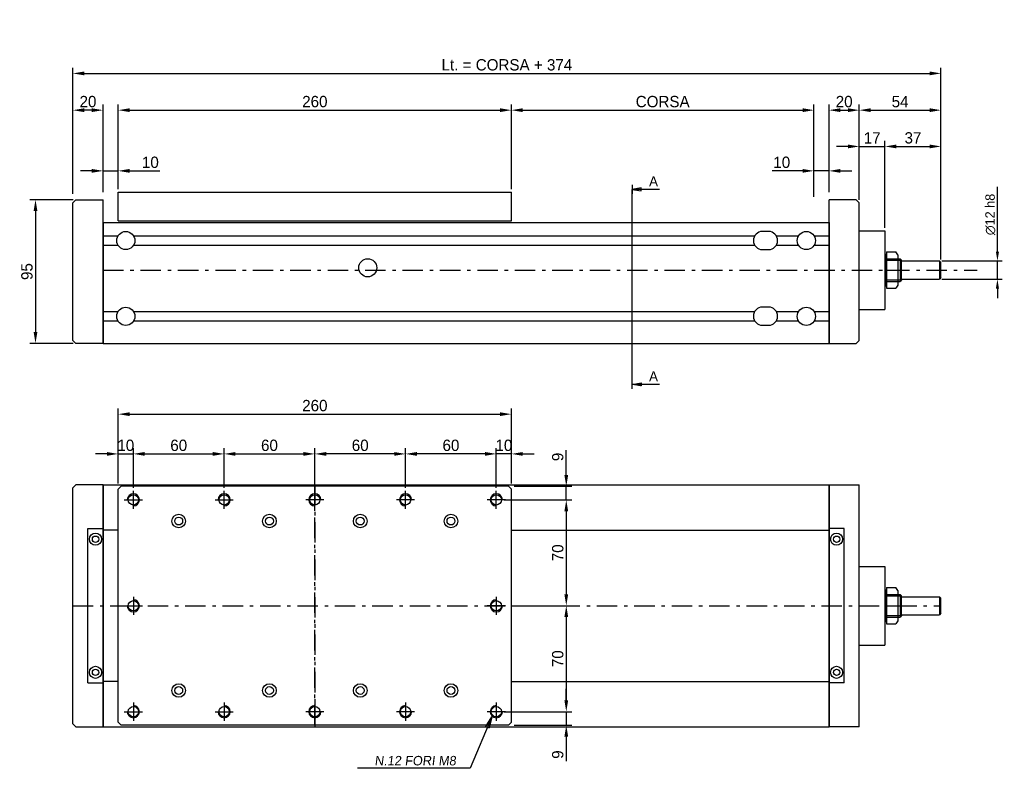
# Model space of a CAD drawing. Extents: x 209 to 1383, y 116 to 611.
# Tile 3 of 3: x 732 to 1383, y 116 to 611. Entities that reach past the tile are written whole.
import ezdxf

# ---------------------------------------------------------------- set-up
doc = ezdxf.new("R2010")
doc.units = 0
doc.header["$LTSCALE"] = 2.25
doc.linetypes.add('PL2', pattern=[11, 6, -2, 1, -2])
doc.linetypes.add('TR2', pattern=[5, 3, -2])
doc.layers.get('0').update_dxf_attribs({"linetype": 'CONTINUOUS'})
doc.layers.get('DEFPOINTS').update_dxf_attribs({"linetype": 'CONTINUOUS'})
for name, color, linetype in [('ASSI', 241, 'PL2'), ('CYANO', 4, 'CONTINUOUS'), ('QUOTE', 60, 'CONTINUOUS'), ('RIEMPIE', 5, 'CONTINUOUS'), ('TESTI', 2, 'CONTINUOUS'), ('TRATTEGGI', 1, 'TR2')]:
    doc.layers.add(name, color=color, linetype=linetype)
doc.styles.add('25TXT', font='txt', dxfattribs={"oblique": 7, "height": 7.5})
doc.dimstyles.get("Standard").update_dxf_attribs({"dimtxt": 0.18, "dimasz": 0.18, "dimexe": 0.18, "dimexo": 0.0625, "dimgap": 0.09, "dimtad": 0, "dimtih": 1, "dimtoh": 1, "dimdec": 4, "dimzin": 0, "dimdsep": 46, "dimtxsty": 'STANDARD', "dimcen": 0.09, "dimadec": 0, "dimazin": 0, "dimtfac": 1, "dimtdec": 4, "dimtofl": 0, "dimtmove": 0, "dimatfit": 3, "dimfxl": 1, "dimtolj": 1, "dimtzin": 0, "dimarcsym": 0})
doc.dimstyles.new('STANDARD$7', dxfattribs={"dimtxt": 2.5, "dimasz": 2.4, "dimexe": 0.7, "dimexo": 1.5, "dimgap": 2, "dimtad": 1, "dimdsep": 46, "dimtxsty": '25TXT', "dimblk1": 'CLOSED', "dimblk2": 'CLOSED', "dimsah": 1, "dimcen": 0, "dimadec": 0, "dimazin": 0, "dimtfac": 1, "dimtdec": 4, "dimtmove": 0, "dimatfit": 3, "dimldrblk": 'CLOSED', "dimfxl": 1, "dimtolj": 1, "dimtzin": 0, "dimarcsym": 0})

# ---------------------------------------------------------------- blocks, each defined once
blk = doc.blocks.new('*D142')
at = {"color": 0, "linetype": 'ByBlock', "transparency": 16777216}
for p, q in [((767.65, 492.09), (739.07, 492.09)), ((742.82, 484.59), (742.82, 404.59)), ((767.65, 397.09), (739.07, 397.09))]:
    blk.add_line(p, q, dxfattribs=at)
for points in [[(741.57, 484.59), (744.07, 484.59), (742.82, 492.09)], [(741.57, 404.59), (744.07, 404.59), (742.82, 397.09)]]:
    blk.add_solid(points, dxfattribs=at)
at = {"layer": 'DEFPOINTS', "color": 0, "linetype": 'ByBlock', "transparency": 16777216}
for p in [(769.53, 492.09), (742.82, 397.09), (769.53, 397.09)]:
    blk.add_point(p, dxfattribs=at)
at = {"color": 0, "linetype": 'ByBlock', "transparency": 16777216, "insert": (737.19, 444.59), "char_height": 7.5, "attachment_point": 5, "rotation": 90}
blk.add_mtext('\\A1;95', dxfattribs=at)
blk = doc.blocks.new('*D155')
at = {"color": 0, "linetype": 'ByBlock', "transparency": 16777216}
for p, q in [((1093.79, 310.18), (1093.79, 326.43)), ((1059.4, 302.68), (1097.54, 302.68)), ((1093.79, 293.68), (1093.79, 302.68)), ((1052.8, 293.68), (1097.54, 293.68)), ((1093.79, 286.18), (1093.79, 278.68))]:
    blk.add_line(p, q, dxfattribs=at)
for points in [[(1092.54, 310.18), (1095.04, 310.18), (1093.79, 302.68)], [(1092.54, 286.18), (1095.04, 286.18), (1093.79, 293.68)]]:
    blk.add_solid(points, dxfattribs=at)
at = {"layer": 'DEFPOINTS', "color": 0, "linetype": 'ByBlock', "transparency": 16777216}
for p in [(1057.53, 302.68), (1093.79, 302.68), (1050.93, 293.68)]:
    blk.add_point(p, dxfattribs=at)
at = {"color": 0, "linetype": 'ByBlock', "transparency": 16777216, "insert": (1088.17, 322.06), "char_height": 7.5, "attachment_point": 5, "rotation": 90}
blk.add_mtext('\\A1;9', dxfattribs=at)
blk = doc.blocks.new('*D156')
at = {"color": 0, "linetype": 'ByBlock', "transparency": 16777216}
for p, q in [((1047.53, 301.56), (1047.53, 327.81)), ((1057.53, 304.56), (1057.53, 327.81)), ((1040.03, 324.06), (1032.53, 324.06)), ((1057.53, 324.06), (1047.53, 324.06)), ((1065.03, 324.06), (1072.53, 324.06))]:
    blk.add_line(p, q, dxfattribs=at)
for points in [[(1040.03, 325.31), (1040.03, 322.81), (1047.53, 324.06)], [(1065.03, 325.31), (1065.03, 322.81), (1057.53, 324.06)]]:
    blk.add_solid(points, dxfattribs=at)
at = {"layer": 'DEFPOINTS', "color": 0, "linetype": 'ByBlock', "transparency": 16777216}
for p in [(1047.53, 324.06), (1047.53, 299.68), (1057.53, 302.68)]:
    blk.add_point(p, dxfattribs=at)
at = {"color": 0, "linetype": 'ByBlock', "transparency": 16777216, "insert": (1052.53, 329.69), "char_height": 7.5, "attachment_point": 5}
blk.add_mtext('\\A1;10', dxfattribs=at)
blk = doc.blocks.new('*D157')
at = {"color": 0, "linetype": 'ByBlock', "transparency": 16777216}
for p, q in [((987.53, 301.56), (987.53, 327.81)), ((1047.53, 301.56), (1047.53, 327.81)), ((1040.03, 324.06), (995.03, 324.06))]:
    blk.add_line(p, q, dxfattribs=at)
for points in [[(995.03, 325.31), (995.03, 322.81), (987.53, 324.06)], [(1040.03, 325.31), (1040.03, 322.81), (1047.53, 324.06)]]:
    blk.add_solid(points, dxfattribs=at)
at = {"layer": 'DEFPOINTS', "color": 0, "linetype": 'ByBlock', "transparency": 16777216}
for p in [(987.53, 324.06), (987.53, 299.68), (1047.53, 299.68)]:
    blk.add_point(p, dxfattribs=at)
at = {"color": 0, "linetype": 'ByBlock', "transparency": 16777216, "insert": (1017.53, 329.69), "char_height": 7.5, "attachment_point": 5}
blk.add_mtext('\\A1;60', dxfattribs=at)
blk = doc.blocks.new('*D158')
at = {"color": 0, "linetype": 'ByBlock', "transparency": 16777216}
for p, q in [((867.53, 301.56), (867.53, 327.81)), ((927.53, 301.56), (927.53, 327.81)), ((875.03, 324.06), (920.03, 324.06))]:
    blk.add_line(p, q, dxfattribs=at)
for points in [[(875.03, 325.31), (875.03, 322.81), (867.53, 324.06)], [(920.03, 325.31), (920.03, 322.81), (927.53, 324.06)]]:
    blk.add_solid(points, dxfattribs=at)
at = {"layer": 'DEFPOINTS', "color": 0, "linetype": 'ByBlock', "transparency": 16777216}
for p in [(927.53, 324.06), (867.53, 299.68), (927.53, 299.68)]:
    blk.add_point(p, dxfattribs=at)
at = {"color": 0, "linetype": 'ByBlock', "transparency": 16777216, "insert": (897.53, 329.69), "char_height": 7.5, "attachment_point": 5}
blk.add_mtext('\\A1;60', dxfattribs=at)
blk = doc.blocks.new('*D159')
at = {"color": 0, "linetype": 'ByBlock', "transparency": 16777216}
for p, q in [((807.53, 301.56), (807.53, 327.81)), ((867.53, 301.56), (867.53, 327.81)), ((815.03, 324.06), (860.03, 324.06))]:
    blk.add_line(p, q, dxfattribs=at)
for points in [[(815.03, 325.31), (815.03, 322.81), (807.53, 324.06)], [(860.03, 325.31), (860.03, 322.81), (867.53, 324.06)]]:
    blk.add_solid(points, dxfattribs=at)
at = {"layer": 'DEFPOINTS', "color": 0, "linetype": 'ByBlock', "transparency": 16777216}
for p in [(867.53, 324.06), (807.53, 299.68), (867.53, 299.68)]:
    blk.add_point(p, dxfattribs=at)
at = {"color": 0, "linetype": 'ByBlock', "transparency": 16777216, "insert": (837.53, 329.69), "char_height": 7.5, "attachment_point": 5}
blk.add_mtext('\\A1;60', dxfattribs=at)
blk = doc.blocks.new('*D160')
at = {"color": 0, "linetype": 'ByBlock', "transparency": 16777216}
for p, q in [((797.53, 304.56), (797.53, 327.81)), ((807.53, 301.56), (807.53, 327.81)), ((790.03, 324.06), (782.53, 324.06)), ((797.53, 324.06), (807.53, 324.06)), ((815.03, 324.06), (822.53, 324.06))]:
    blk.add_line(p, q, dxfattribs=at)
for points in [[(790.03, 325.31), (790.03, 322.81), (797.53, 324.06)], [(815.03, 325.31), (815.03, 322.81), (807.53, 324.06)]]:
    blk.add_solid(points, dxfattribs=at)
at = {"layer": 'DEFPOINTS', "color": 0, "linetype": 'ByBlock', "transparency": 16777216}
for p in [(807.53, 324.06), (797.53, 302.68), (807.53, 299.68)]:
    blk.add_point(p, dxfattribs=at)
at = {"color": 0, "linetype": 'ByBlock', "transparency": 16777216, "insert": (802.53, 329.69), "char_height": 7.5, "attachment_point": 5}
blk.add_mtext('\\A1;10', dxfattribs=at)
blk = doc.blocks.new('*D161')
at = {"color": 0, "linetype": 'ByBlock', "transparency": 16777216}
for p, q in [((797.53, 304.56), (797.53, 354.08)), ((1057.53, 304.56), (1057.53, 354.08)), ((805.03, 350.33), (1050.03, 350.33))]:
    blk.add_line(p, q, dxfattribs=at)
for points in [[(805.03, 351.58), (805.03, 349.08), (797.53, 350.33)], [(1050.03, 351.58), (1050.03, 349.08), (1057.53, 350.33)]]:
    blk.add_solid(points, dxfattribs=at)
at = {"layer": 'DEFPOINTS', "color": 0, "linetype": 'ByBlock', "transparency": 16777216}
for p in [(1057.53, 350.33), (797.53, 302.68), (1057.53, 302.68)]:
    blk.add_point(p, dxfattribs=at)
at = {"color": 0, "linetype": 'ByBlock', "transparency": 16777216, "insert": (927.53, 355.96), "char_height": 7.5, "attachment_point": 5}
blk.add_mtext('\\A1;260', dxfattribs=at)
blk = doc.blocks.new('*D162')
at = {"color": 0, "linetype": 'ByBlock', "transparency": 16777216}
for p, q in [((927.53, 301.56), (927.53, 327.81)), ((987.53, 301.56), (987.53, 327.81)), ((980.03, 324.06), (935.03, 324.06))]:
    blk.add_line(p, q, dxfattribs=at)
for points in [[(935.03, 325.31), (935.03, 322.81), (927.53, 324.06)], [(980.03, 325.31), (980.03, 322.81), (987.53, 324.06)]]:
    blk.add_solid(points, dxfattribs=at)
at = {"layer": 'DEFPOINTS', "color": 0, "linetype": 'ByBlock', "transparency": 16777216}
for p in [(927.53, 324.06), (927.53, 299.68), (987.53, 299.68)]:
    blk.add_point(p, dxfattribs=at)
at = {"color": 0, "linetype": 'ByBlock', "transparency": 16777216, "insert": (957.53, 329.69), "char_height": 7.5, "attachment_point": 5}
blk.add_mtext('\\A1;60', dxfattribs=at)
blk = doc.blocks.new('*D163')
at = {"color": 0, "linetype": 'ByBlock', "transparency": 16777216}
for p, q in [((1059.4, 223.68), (1097.54, 223.68)), ((1093.79, 216.18), (1093.79, 161.18)), ((1053.4, 153.68), (1097.54, 153.68))]:
    blk.add_line(p, q, dxfattribs=at)
for points in [[(1092.54, 216.18), (1095.04, 216.18), (1093.79, 223.68)], [(1092.54, 161.18), (1095.04, 161.18), (1093.79, 153.68)]]:
    blk.add_solid(points, dxfattribs=at)
at = {"layer": 'DEFPOINTS', "color": 0, "linetype": 'ByBlock', "transparency": 16777216}
for p in [(1057.53, 223.68), (1051.53, 153.68), (1093.79, 153.68)]:
    blk.add_point(p, dxfattribs=at)
at = {"color": 0, "linetype": 'ByBlock', "transparency": 16777216, "insert": (1088.17, 188.68), "char_height": 7.5, "attachment_point": 5, "rotation": 90}
blk.add_mtext('\\A1;70', dxfattribs=at)
blk = doc.blocks.new('_CLOSED')
at = {"color": 0, "linetype": 'ByBlock'}
for p, q in [((-1, 0.167), (0, 0)), ((-1, 0.167), (-1, -0.167)), ((0, 0), (-1, -0.167))]:
    blk.add_line(p, q, dxfattribs=at)
blk = doc.blocks.new('*D164')
at = {"color": 0, "linetype": 'ByBlock', "transparency": 16777216}
for p, q in [((1093.79, 161.18), (1093.79, 168.68)), ((1052.8, 153.68), (1097.54, 153.68)), ((1093.79, 153.68), (1093.79, 144.68)), ((1059.4, 144.68), (1097.54, 144.68)), ((1093.79, 137.18), (1093.79, 120.93))]:
    blk.add_line(p, q, dxfattribs=at)
for points in [[(1092.54, 161.18), (1095.04, 161.18), (1093.79, 153.68)], [(1092.54, 137.18), (1095.04, 137.18), (1093.79, 144.68)]]:
    blk.add_solid(points, dxfattribs=at)
at = {"layer": 'DEFPOINTS', "color": 0, "linetype": 'ByBlock', "transparency": 16777216}
for p in [(1050.93, 153.68), (1057.53, 144.68), (1093.79, 144.68)]:
    blk.add_point(p, dxfattribs=at)
at = {"color": 0, "linetype": 'ByBlock', "transparency": 16777216, "insert": (1088.17, 125.31), "char_height": 7.5, "attachment_point": 5, "rotation": 90}
blk.add_mtext('\\A1;9', dxfattribs=at)
blk = doc.blocks.new('*D165')
at = {"color": 0, "linetype": 'ByBlock', "transparency": 16777216}
for p, q in [((1055.4, 293.68), (1097.54, 293.68)), ((1093.79, 286.18), (1093.79, 231.18)), ((1059.4, 223.68), (1097.54, 223.68))]:
    blk.add_line(p, q, dxfattribs=at)
for points in [[(1092.54, 286.18), (1095.04, 286.18), (1093.79, 293.68)], [(1092.54, 231.18), (1095.04, 231.18), (1093.79, 223.68)]]:
    blk.add_solid(points, dxfattribs=at)
at = {"layer": 'DEFPOINTS', "color": 0, "linetype": 'ByBlock', "transparency": 16777216}
for p in [(1053.53, 293.68), (1057.53, 223.68), (1093.79, 223.68)]:
    blk.add_point(p, dxfattribs=at)
at = {"color": 0, "linetype": 'ByBlock', "transparency": 16777216, "insert": (1088.17, 258.68), "char_height": 7.5, "attachment_point": 5, "rotation": 90}
blk.add_mtext('\\A1;70', dxfattribs=at)
blk = doc.blocks.new('*D131')
at = {"color": 0, "linetype": 'ByBlock', "transparency": 16777216}
for p, q in [((1257.53, 498.95), (1257.53, 514.9)), ((1267.53, 496.97), (1267.53, 514.9)), ((1250.03, 511.15), (1230.03, 511.15)), ((1267.53, 511.15), (1257.53, 511.15)), ((1275.03, 511.15), (1282.53, 511.15))]:
    blk.add_line(p, q, dxfattribs=at)
for points in [[(1250.03, 512.4), (1250.03, 509.9), (1257.53, 511.15)], [(1275.03, 512.4), (1275.03, 509.9), (1267.53, 511.15)]]:
    blk.add_solid(points, dxfattribs=at)
at = {"layer": 'DEFPOINTS', "color": 0, "linetype": 'ByBlock', "transparency": 16777216}
for p in [(1267.53, 511.15), (1257.53, 497.07), (1267.53, 495.09)]:
    blk.add_point(p, dxfattribs=at)
at = {"color": 0, "linetype": 'ByBlock', "transparency": 16777216, "insert": (1236.28, 516.77), "char_height": 7.5, "attachment_point": 5}
blk.add_mtext('\\A1;10', dxfattribs=at)
blk = doc.blocks.new('*D132')
at = {"color": 0, "linetype": 'ByBlock', "transparency": 16777216}
for p, q in [((1057.53, 498.97), (1057.53, 555.02)), ((1257.53, 493.97), (1257.53, 555.02)), ((1065.03, 551.27), (1250.03, 551.27))]:
    blk.add_line(p, q, dxfattribs=at)
for points in [[(1065.03, 552.52), (1065.03, 550.02), (1057.53, 551.27)], [(1250.03, 552.52), (1250.03, 550.02), (1257.53, 551.27)]]:
    blk.add_solid(points, dxfattribs=at)
at = {"layer": 'DEFPOINTS', "color": 0, "linetype": 'ByBlock', "transparency": 16777216}
for p in [(1257.53, 551.27), (1057.53, 497.09), (1257.53, 492.09)]:
    blk.add_point(p, dxfattribs=at)
at = {"color": 0, "linetype": 'ByBlock', "transparency": 16777216, "insert": (1157.53, 556.9), "char_height": 7.5, "attachment_point": 5}
blk.add_mtext('\\A1;CORSA', dxfattribs=at)
blk = doc.blocks.new('*D133')
at = {"color": 0, "linetype": 'ByBlock', "transparency": 16777216}
for p, q in [((767.53, 495.95), (767.53, 579.33)), ((775.03, 575.58), (1334.03, 575.58)), ((1341.53, 452.47), (1341.53, 579.33))]:
    blk.add_line(p, q, dxfattribs=at)
for points in [[(775.03, 576.83), (775.03, 574.33), (767.53, 575.58)], [(1334.03, 576.83), (1334.03, 574.33), (1341.53, 575.58)]]:
    blk.add_solid(points, dxfattribs=at)
at = {"layer": 'DEFPOINTS', "color": 0, "linetype": 'ByBlock', "transparency": 16777216}
for p in [(1341.53, 575.58), (767.53, 494.07), (1341.53, 450.59)]:
    blk.add_point(p, dxfattribs=at)
at = {"color": 0, "linetype": 'ByBlock', "transparency": 16777216, "insert": (1054.53, 581.2), "char_height": 7.5, "attachment_point": 5}
blk.add_mtext('\\A1;Lt. = CORSA + 374', dxfattribs=at)
blk = doc.blocks.new('*D134')
at = {"color": 0, "linetype": 'ByBlock', "transparency": 16777216}
for p, q in [((767.53, 495.95), (767.53, 555.02)), ((787.53, 498.53), (787.53, 555.02)), ((780.03, 551.27), (775.03, 551.27))]:
    blk.add_line(p, q, dxfattribs=at)
for points in [[(775.03, 552.52), (775.03, 550.02), (767.53, 551.27)], [(780.03, 552.52), (780.03, 550.02), (787.53, 551.27)]]:
    blk.add_solid(points, dxfattribs=at)
at = {"layer": 'DEFPOINTS', "color": 0, "linetype": 'ByBlock', "transparency": 16777216}
for p in [(767.53, 551.27), (787.53, 496.65), (767.53, 494.07)]:
    blk.add_point(p, dxfattribs=at)
at = {"color": 0, "linetype": 'ByBlock', "transparency": 16777216, "insert": (777.53, 556.9), "char_height": 7.5, "attachment_point": 5}
blk.add_mtext('\\A1;20', dxfattribs=at)
blk = doc.blocks.new('*D135')
at = {"color": 0, "linetype": 'ByBlock', "transparency": 16777216}
for p, q in [((787.53, 496.97), (787.53, 514.9)), ((797.53, 498.95), (797.53, 514.9)), ((780.03, 511.15), (772.53, 511.15)), ((787.53, 511.15), (797.53, 511.15)), ((805.03, 511.15), (825.03, 511.15))]:
    blk.add_line(p, q, dxfattribs=at)
for points in [[(780.03, 512.4), (780.03, 509.9), (787.53, 511.15)], [(805.03, 512.4), (805.03, 509.9), (797.53, 511.15)]]:
    blk.add_solid(points, dxfattribs=at)
at = {"layer": 'DEFPOINTS', "color": 0, "linetype": 'ByBlock', "transparency": 16777216}
for p in [(787.53, 511.15), (787.53, 495.09), (797.53, 497.07)]:
    blk.add_point(p, dxfattribs=at)
at = {"color": 0, "linetype": 'ByBlock', "transparency": 16777216, "insert": (818.78, 516.77), "char_height": 7.5, "attachment_point": 5}
blk.add_mtext('\\A1;10', dxfattribs=at)
blk = doc.blocks.new('*D136')
at = {"color": 0, "linetype": 'ByBlock', "transparency": 16777216}
for p, q in [((797.53, 498.95), (797.53, 555.02)), ((1057.53, 498.95), (1057.53, 555.02)), ((805.03, 551.27), (1050.03, 551.27))]:
    blk.add_line(p, q, dxfattribs=at)
for points in [[(805.03, 552.52), (805.03, 550.02), (797.53, 551.27)], [(1050.03, 552.52), (1050.03, 550.02), (1057.53, 551.27)]]:
    blk.add_solid(points, dxfattribs=at)
at = {"layer": 'DEFPOINTS', "color": 0, "linetype": 'ByBlock', "transparency": 16777216}
for p in [(1057.53, 551.27), (797.53, 497.07), (1057.53, 497.07)]:
    blk.add_point(p, dxfattribs=at)
at = {"color": 0, "linetype": 'ByBlock', "transparency": 16777216, "insert": (927.53, 556.9), "char_height": 7.5, "attachment_point": 5}
blk.add_mtext('\\A1;260', dxfattribs=at)
blk = doc.blocks.new('*D137')
at = {"color": 0, "linetype": 'ByBlock', "transparency": 16777216}
for p, q in [((1304.53, 473.47), (1304.53, 531.04)), ((1341.53, 452.47), (1341.53, 531.04)), ((1312.03, 527.29), (1334.03, 527.29))]:
    blk.add_line(p, q, dxfattribs=at)
for points in [[(1312.03, 528.54), (1312.03, 526.04), (1304.53, 527.29)], [(1334.03, 528.54), (1334.03, 526.04), (1341.53, 527.29)]]:
    blk.add_solid(points, dxfattribs=at)
at = {"layer": 'DEFPOINTS', "color": 0, "linetype": 'ByBlock', "transparency": 16777216}
for p in [(1341.53, 527.29), (1304.53, 471.59), (1341.53, 450.59)]:
    blk.add_point(p, dxfattribs=at)
at = {"color": 0, "linetype": 'ByBlock', "transparency": 16777216, "insert": (1323.03, 532.92), "char_height": 7.5, "attachment_point": 5}
blk.add_mtext('\\A1;37', dxfattribs=at)
blk = doc.blocks.new('*D138')
at = {"color": 0, "linetype": 'ByBlock', "transparency": 16777216}
for p, q in [((1287.53, 491.97), (1287.53, 555.02)), ((1341.53, 452.47), (1341.53, 555.02)), ((1295.03, 551.27), (1334.03, 551.27))]:
    blk.add_line(p, q, dxfattribs=at)
for points in [[(1295.03, 552.52), (1295.03, 550.02), (1287.53, 551.27)], [(1334.03, 552.52), (1334.03, 550.02), (1341.53, 551.27)]]:
    blk.add_solid(points, dxfattribs=at)
at = {"layer": 'DEFPOINTS', "color": 0, "linetype": 'ByBlock', "transparency": 16777216}
for p in [(1341.53, 551.27), (1287.53, 490.09), (1341.53, 450.59)]:
    blk.add_point(p, dxfattribs=at)
at = {"color": 0, "linetype": 'ByBlock', "transparency": 16777216, "insert": (1314.53, 556.9), "char_height": 7.5, "attachment_point": 5}
blk.add_mtext('\\A1;54', dxfattribs=at)
blk = doc.blocks.new('*D139')
at = {"color": 0, "linetype": 'ByBlock', "transparency": 16777216}
for p, q in [((1287.53, 491.97), (1287.53, 531.04)), ((1304.53, 473.47), (1304.53, 531.04)), ((1280.03, 527.29), (1272.53, 527.29)), ((1287.53, 527.29), (1304.53, 527.29)), ((1312.03, 527.29), (1319.53, 527.29))]:
    blk.add_line(p, q, dxfattribs=at)
for points in [[(1280.03, 528.54), (1280.03, 526.04), (1287.53, 527.29)], [(1312.03, 528.54), (1312.03, 526.04), (1304.53, 527.29)]]:
    blk.add_solid(points, dxfattribs=at)
at = {"layer": 'DEFPOINTS', "color": 0, "linetype": 'ByBlock', "transparency": 16777216}
for p in [(1304.53, 527.29), (1287.53, 490.09), (1304.53, 471.59)]:
    blk.add_point(p, dxfattribs=at)
at = {"color": 0, "linetype": 'ByBlock', "transparency": 16777216, "insert": (1296.03, 532.92), "char_height": 7.5, "attachment_point": 5}
blk.add_mtext('\\A1;17', dxfattribs=at)
blk = doc.blocks.new('*D140')
at = {"color": 0, "linetype": 'ByBlock', "transparency": 16777216}
for p, q in [((1267.53, 498.53), (1267.53, 555.02)), ((1287.53, 495.95), (1287.53, 555.02)), ((1275.03, 551.27), (1280.03, 551.27))]:
    blk.add_line(p, q, dxfattribs=at)
for points in [[(1275.03, 552.52), (1275.03, 550.02), (1267.53, 551.27)], [(1280.03, 552.52), (1280.03, 550.02), (1287.53, 551.27)]]:
    blk.add_solid(points, dxfattribs=at)
at = {"layer": 'DEFPOINTS', "color": 0, "linetype": 'ByBlock', "transparency": 16777216}
for p in [(1287.53, 551.27), (1267.53, 496.65), (1287.53, 494.07)]:
    blk.add_point(p, dxfattribs=at)
at = {"color": 0, "linetype": 'ByBlock', "transparency": 16777216, "insert": (1277.53, 556.9), "char_height": 7.5, "attachment_point": 5}
blk.add_mtext('\\A1;20', dxfattribs=at)
blk = doc.blocks.new('*D141')
at = {"color": 0, "linetype": 'ByBlock', "transparency": 16777216}
for p, q in [((1378.88, 457.84), (1378.88, 500.55)), ((1342.09, 451.59), (1382, 451.59)), ((1378.88, 439.59), (1378.88, 451.59)), ((1342.09, 439.59), (1382, 439.59)), ((1378.88, 433.34), (1378.88, 427.09))]:
    blk.add_line(p, q, dxfattribs=at)
for points in [[(1377.83, 457.84), (1379.92, 457.84), (1378.88, 451.59)], [(1377.83, 433.34), (1379.92, 433.34), (1378.88, 439.59)]]:
    blk.add_solid(points, dxfattribs=at)
at = {"layer": 'DEFPOINTS', "color": 0, "linetype": 'ByBlock', "transparency": 16777216}
for p in [(1340.53, 451.59), (1378.88, 451.59), (1340.53, 439.59)]:
    blk.add_point(p, dxfattribs=at)
at = {"color": 0, "linetype": 'ByBlock', "transparency": 16777216, "insert": (1374.19, 482.32), "char_height": 6.25, "attachment_point": 5, "rotation": 90}
blk.add_mtext('\\A1;∅12 h8', dxfattribs=at)
blk = doc.blocks.new('*X175')
at = {"color": 0}
for p, q in [((55, 51.9), (55.6, 51.9)), ((55, 51.8), (56.2, 51.8)), ((55, 51.7), (56.8, 51.7)), ((55, 51.6), (57.4, 51.6)), ((55, 51.5), (58, 51.5)), ((55, 51.4), (58.6, 51.4)), ((55, 51.3), (59.2, 51.3)), ((55, 51.2), (59.8, 51.2)), ((55, 51.1), (60.4, 51.1)), ((55, 51), (61, 51))]:
    blk.add_line(p, q, dxfattribs=at)

msp = doc.modelspace()

# ---------------------------------------------------------------- linework, layer by layer
at = {"color": 0}
for p, q in [((797.53, 497.09), (1057.53, 497.09)), ((797.53, 478.09), (797.53, 497.09)), ((1057.53, 478.09), (1057.53, 497.09)), ((767.53, 490.09), (769.53, 492.09)), ((767.53, 399.09), (767.53, 490.09)), ((769.53, 492.09), (787.53, 492.09)), ((787.53, 397.09), (787.53, 492.09)), ((1267.53, 397.09), (1267.53, 492.09)), ((1285.53, 492.09), (1267.53, 492.09)), ((1287.53, 490.09), (1285.53, 492.09)), ((1287.53, 399.09), (1287.53, 490.09)), ((787.53, 477.09), (1267.53, 477.09)), ((787.53, 477.09), (787.53, 397.09)), ((797.53, 478.09), (1057.53, 478.09)), ((1267.53, 477.09), (1267.53, 397.09)), ((1227.53, 471.09), (1223.53, 471.09)), ((1287.53, 471.59), (1304.53, 471.59)), ((1304.53, 471.59), (1304.53, 419.59)), ((787.53, 468.19), (797.39, 468.19)), ((807.67, 468.19), (1218.39, 468.19)), ((1232.67, 468.19), (1247.39, 468.19)), ((1257.67, 468.19), (1267.53, 468.19)), ((787.53, 461.99), (797.39, 461.99)), ((807.67, 461.99), (1218.39, 461.99)), ((1223.53, 459.09), (1227.53, 459.09)), ((1232.67, 461.99), (1247.39, 461.99)), ((1257.67, 461.99), (1267.53, 461.99)), ((787.53, 397.09), (787.53, 450.59)), ((1267.53, 397.09), (1267.53, 450.59)), ((1304.53, 453.09), (1314.53, 453.09)), ((1304.53, 453.09), (1305.53, 452.09)), ((1305.53, 438.09), (1305.53, 453.09)), ((1305.53, 452.09), (1315.53, 452.09)), ((1314.53, 453.09), (1314.53, 438.09)), ((1314.53, 453.09), (1315.53, 452.09)), ((1315.53, 439.09), (1315.53, 452.09)), ((1315.53, 451.59), (1340.53, 451.59)), ((1341.53, 450.59), (1340.53, 451.59)), ((1340.53, 451.59), (1340.53, 439.59)), ((1341.53, 440.59), (1341.53, 450.59)), ((1305.53, 439.09), (1304.53, 438.09)), ((1304.53, 438.09), (1314.53, 438.09)), ((1305.53, 439.09), (1315.53, 439.09)), ((1315.53, 439.09), (1314.53, 438.09)), ((1315.53, 439.59), (1340.53, 439.59)), ((1341.53, 440.59), (1340.53, 439.59)), ((787.53, 418.19), (797.45, 418.19)), ((807.6, 418.19), (1218.39, 418.19)), ((1227.53, 421.09), (1223.53, 421.09)), ((1232.67, 418.19), (1247.45, 418.19)), ((1257.6, 418.19), (1267.53, 418.19)), ((1287.53, 419.59), (1304.53, 419.59)), ((787.53, 411.99), (797.33, 411.99)), ((807.73, 411.99), (1218.39, 411.99)), ((1232.67, 411.99), (1247.33, 411.99)), ((1257.73, 411.99), (1267.53, 411.99)), ((1223.53, 409.09), (1227.53, 409.09)), ((767.53, 399.09), (769.53, 397.09)), ((1287.53, 399.09), (1285.53, 397.09)), ((787.53, 397.09), (769.53, 397.09)), ((787.53, 397.09), (1267.53, 397.09)), ((1267.53, 397.09), (1285.53, 397.09)), ((767.53, 301.68), (769.53, 303.68)), ((767.53, 145.68), (767.53, 301.68)), ((787.53, 303.68), (769.53, 303.68)), ((787.53, 303.68), (1267.53, 303.68)), ((787.53, 303.68), (787.53, 143.68)), ((787.53, 143.68), (787.53, 303.68)), ((797.53, 300.68), (799.53, 302.68)), ((797.53, 146.68), (797.53, 300.68)), ((1055.53, 302.68), (799.53, 302.68)), ((1055.53, 302.68), (1057.53, 300.68)), ((1057.53, 146.68), (1057.53, 300.68)), ((1267.53, 143.68), (1267.53, 303.68)), ((1267.53, 303.68), (1267.53, 143.68)), ((1267.53, 303.68), (1287.53, 303.68)), ((1287.53, 143.68), (1287.53, 303.68)), ((777.43, 172.68), (777.43, 274.68)), ((777.43, 274.68), (787.53, 274.68)), ((797.53, 273.68), (787.53, 273.68)), ((1057.53, 273.68), (1267.53, 273.68)), ((1277.63, 274.68), (1267.53, 274.68)), ((1277.63, 172.68), (1277.63, 274.68)), ((1287.53, 249.68), (1304.53, 249.68)), ((1304.53, 249.68), (1304.53, 197.68)), ((1304.53, 231.18), (1314.53, 231.18)), ((1304.53, 231.18), (1305.53, 230.18)), ((1305.53, 216.18), (1305.53, 231.18)), ((1305.53, 230.18), (1315.53, 230.18)), ((1314.53, 231.18), (1315.53, 230.18)), ((1314.53, 231.18), (1314.53, 216.18)), ((1315.53, 217.18), (1315.53, 230.18)), ((1315.53, 229.68), (1340.53, 229.68)), ((1340.53, 229.68), (1340.53, 217.68)), ((1341.53, 228.68), (1340.53, 229.68)), ((1341.53, 218.68), (1341.53, 228.68)), ((1305.53, 217.18), (1304.53, 216.18)), ((1304.53, 216.18), (1314.53, 216.18)), ((1305.53, 217.18), (1315.53, 217.18)), ((1315.53, 217.18), (1314.53, 216.18)), ((1315.53, 217.68), (1340.53, 217.68)), ((1341.53, 218.68), (1340.53, 217.68)), ((1287.53, 197.68), (1304.53, 197.68)), ((777.43, 172.68), (787.53, 172.68)), ((797.53, 173.68), (787.53, 173.68)), ((1057.53, 173.68), (1267.53, 173.68)), ((1277.63, 172.68), (1267.53, 172.68)), ((767.53, 145.68), (769.53, 143.68)), ((769.53, 143.68), (787.53, 143.68)), ((787.53, 143.68), (1267.53, 143.68)), ((799.53, 144.68), (797.53, 146.68)), ((1055.53, 144.68), (799.53, 144.68)), ((1057.53, 146.68), (1055.53, 144.68)), ((1287.53, 143.68), (1267.53, 143.68))]:
    msp.add_line(p, q, dxfattribs=at)
for centre, radius in [((802.53, 465.09), 6), ((1252.53, 465.09), 6), ((962.53, 447.09), 6), ((802.53, 414.99), 6), ((1252.53, 414.99), 6), ((807.53, 293.68), 3.4), ((867.53, 293.68), 3.4), ((927.53, 293.68), 3.4), ((987.53, 293.68), 3.4), ((1047.53, 293.68), 3.4), ((837.53, 279.68), 4.5), ((837.53, 279.68), 2.6), ((897.53, 279.68), 4.5), ((897.53, 279.68), 2.6), ((957.53, 279.68), 4.5), ((957.53, 279.68), 2.6), ((1017.53, 279.68), 4.5), ((1017.53, 279.68), 2.6), ((782.53, 267.68), 4), ((782.53, 267.68), 2.1), ((1272.53, 267.68), 4), ((1272.53, 267.68), 2.1), ((807.53, 223.68), 3.4), ((1047.53, 223.68), 3.4), ((782.53, 179.68), 4), ((1272.53, 179.68), 4), ((782.53, 179.68), 2.1), ((1272.53, 179.68), 2.1), ((837.53, 167.68), 4.5), ((837.53, 167.68), 2.6), ((897.53, 167.68), 4.5), ((897.53, 167.68), 2.6), ((957.53, 167.68), 4.5), ((957.53, 167.68), 2.6), ((1017.53, 167.68), 4.5), ((1017.53, 167.68), 2.6), ((807.53, 153.68), 3.4), ((867.53, 153.68), 3.4), ((927.53, 153.68), 3.4), ((987.53, 153.68), 3.4), ((1047.53, 153.68), 3.4)]:
    msp.add_circle(centre, radius, dxfattribs=at)
for centre, start, end in [((1223.53, 465.09), 90, 180), ((1227.53, 465.09), 0, 90), ((1223.53, 465.09), 180, 270), ((1227.53, 465.09), 270, 0), ((1223.53, 415.09), 90, 180), ((1227.53, 415.09), 0, 90), ((1223.53, 415.09), 180, 270), ((1227.53, 415.09), 270, 0)]:
    msp.add_arc(centre, 6, start, end, dxfattribs=at)
at = {"layer": 'ASSI', "color": 0}
for p, q in [((787.53, 445.59), (1365.47, 445.59)), ((1305.53, 445.59), (1315.93, 445.59)), ((807.53, 287.68), (807.53, 299.68)), ((867.53, 287.68), (867.53, 299.68)), ((927.53, 303.68), (927.53, 143.68)), ((927.53, 144.68), (927.53, 302.68)), ((927.53, 287.68), (927.53, 299.68)), ((987.53, 287.68), (987.53, 299.68)), ((1047.53, 287.68), (1047.53, 299.68)), ((801.53, 293.68), (813.53, 293.68)), ((861.53, 293.68), (873.53, 293.68)), ((933.53, 293.68), (921.53, 293.68)), ((993.53, 293.68), (981.53, 293.68)), ((1053.53, 293.68), (1041.53, 293.68)), ((807.53, 229.68), (807.53, 217.68)), ((1047.53, 229.68), (1047.53, 217.68)), ((767.53, 223.68), (1341.53, 223.68)), ((801.53, 223.68), (813.53, 223.68)), ((1053.53, 223.68), (1041.53, 223.68)), ((1305.53, 223.68), (1315.93, 223.68)), ((807.53, 159.68), (807.53, 147.68)), ((867.53, 159.68), (867.53, 147.68)), ((927.53, 159.68), (927.53, 147.68)), ((987.53, 159.68), (987.53, 147.68)), ((1047.53, 159.68), (1047.53, 147.68)), ((801.53, 153.68), (813.53, 153.68)), ((861.53, 153.68), (873.53, 153.68)), ((933.53, 153.68), (921.53, 153.68)), ((993.53, 153.68), (981.53, 153.68)), ((1053.53, 153.68), (1041.53, 153.68))]:
    msp.add_line(p, q, dxfattribs=at)
at = {"layer": 'CYANO', "color": 0}
for p, q in [((1304.93, 456.09), (1304.93, 435.09)), ((1304.93, 456.09), (1305.53, 456.09)), ((1305.53, 457.59), (1305.53, 433.59)), ((1305.53, 457.59), (1311.77, 457.59)), ((1312.93, 455.59), (1311.77, 457.59)), ((1312.93, 455.59), (1312.93, 435.59)), ((1304.93, 435.09), (1305.53, 435.09)), ((1305.53, 433.59), (1311.77, 433.59)), ((1312.93, 435.59), (1311.77, 433.59)), ((1305.53, 235.68), (1305.53, 211.68)), ((1305.53, 235.68), (1311.77, 235.68)), ((1312.93, 233.68), (1311.77, 235.68)), ((1304.93, 234.18), (1304.93, 213.18)), ((1304.93, 234.18), (1305.53, 234.18)), ((1312.93, 233.68), (1312.93, 213.68)), ((1304.93, 213.18), (1305.53, 213.18)), ((1305.53, 211.68), (1311.77, 211.68)), ((1312.93, 213.68), (1311.77, 211.68))]:
    msp.add_line(p, q, dxfattribs=at)
at = {"layer": 'QUOTE', "color": 0}
for p, q in [((1251.53, 397.09), (1251.53, 397.09)), ((1267.53, 397.09), (1267.53, 397.09))]:
    msp.add_line(p, q, dxfattribs=at)
at = {"layer": 'RIEMPIE', "color": 0}
msp.add_line((1137.39, 370.04), (1137.39, 498.92), dxfattribs=at)
at = {"layer": 'TESTI', "color": 0}
for p, q in [((1137.31, 501.91), (1137.31, 495.91)), ((1137.36, 501.91), (1137.36, 495.91)), ((1137.41, 501.91), (1137.41, 495.91)), ((1137.46, 501.91), (1137.46, 495.91)), ((1143.41, 499.91), (1137.41, 498.91)), ((1137.41, 498.91), (1143.41, 497.91)), ((1143.41, 498.91), (1137.41, 498.91)), ((1143.41, 497.91), (1143.41, 499.91)), ((1155.41, 498.91), (1143.41, 498.91)), ((1137.31, 367.04), (1137.31, 373.04)), ((1137.36, 367.04), (1137.36, 373.04)), ((1137.41, 367.04), (1137.41, 373.04)), ((1137.46, 367.04), (1137.46, 373.04)), ((1137.41, 370.04), (1143.41, 371.04)), ((1143.41, 370.04), (1137.41, 370.04)), ((1143.41, 369.04), (1137.41, 370.04)), ((1143.41, 371.04), (1143.41, 369.04)), ((1155.41, 370.04), (1143.41, 370.04))]:
    msp.add_line(p, q, dxfattribs=at)
at = {"layer": 'TRATTEGGI', "color": 0}
for p, q in [((1304.93, 453.09), (1312.93, 453.09)), ((1304.93, 452.09), (1312.93, 452.09)), ((1304.93, 439.09), (1312.93, 439.09)), ((1304.93, 438.09), (1312.93, 438.09)), ((1304.93, 231.18), (1312.93, 231.18)), ((1304.93, 230.18), (1312.93, 230.18)), ((1304.93, 217.18), (1312.93, 217.18)), ((1304.93, 216.18), (1312.93, 216.18))]:
    msp.add_line(p, q, dxfattribs=at)
at = {"layer": 'TRATTEGGI', "color": 0, "linetype": 'Continuous'}
for centre, start, end in [((807.53, 293.68), 270, 180), ((867.53, 293.68), 270, 180), ((927.53, 293.68), 360, 270), ((987.53, 293.68), 360, 270), ((1047.53, 293.68), 360, 270), ((807.53, 223.68), 180, 90), ((1047.53, 223.68), 90, 0), ((807.53, 153.68), 180, 90), ((867.53, 153.68), 180, 90), ((927.53, 153.68), 90, 0), ((987.53, 153.68), 90, 0), ((1047.53, 153.68), 90, 0)]:
    msp.add_arc(centre, 4, start, end, dxfattribs=at)

# ---------------------------------------------------------------- block references
at = {"layer": 'TESTI', "color": 0, "rotation": 180}
msp.add_blockref('*X175', (1198.41, 421.04), dxfattribs=at)

# ---------------------------------------------------------------- texts
at = {"layer": 'QUOTE', "color": 0}
for p in [(1148.51, 500.88), (1148.51, 372)]:
    msp.add_text('A', height=6.68, dxfattribs=at).set_placement(p)
at = {"layer": 'QUOTE', "color": 0, "insert": (1020.85, 121.25), "char_height": 6.25, "attachment_point": 6, "style": '25TXT'}
msp.add_mtext('N.12 FORI M8', dxfattribs=at)

# ---------------------------------------------------------------- dimensions: what is measured, and where the dimension line sits
at = {"layer": 'QUOTE', "color": 0}
for base, p1, p2, text, picture, middle in [((1341.53, 575.58), (767.53, 494.07), (1341.53, 450.59), 'Lt. = CORSA + 374', '*D133', (1054.53, 581.2)), ((1257.53, 551.27), (1057.53, 497.09), (1257.53, 492.09), 'CORSA', '*D132', (1157.53, 556.9))]:
    dim = msp.add_linear_dim(base=base, p1=p1, p2=p2, text=text, dimstyle='STANDARD', override={"dimscale": 3, "dimtxt": 2.5, "dimasz": 2.5, "dimexe": 1.25, "dimexo": 0.625, "dimgap": 0.625, "dimtad": 1, "dimtih": 0, "dimtoh": 0, "dimdec": 1, "dimzin": 8, "dimlunit": 6, "dimcen": 2.5, "dimtofl": 1}, dxfattribs=at)
    dim.commit()
    dim.dimension.update_dxf_attribs({"geometry": picture, "text_midpoint": middle})
for base, p1, p2, picture, middle in [((767.53, 551.27), (787.53, 496.65), (767.53, 494.07), '*D134', (777.53, 556.9)), ((1057.53, 551.27), (797.53, 497.07), (1057.53, 497.07), '*D136', (927.53, 556.9)), ((1287.53, 551.27), (1267.53, 496.65), (1287.53, 494.07), '*D140', (1277.53, 556.9)), ((1341.53, 551.27), (1287.53, 490.09), (1341.53, 450.59), '*D138', (1314.53, 556.9)), ((1304.53, 527.29), (1287.53, 490.09), (1304.53, 471.59), '*D139', (1296.03, 532.92)), ((1341.53, 527.29), (1304.53, 471.59), (1341.53, 450.59), '*D137', (1323.03, 532.92)), ((1057.53, 350.33), (797.53, 302.68), (1057.53, 302.68), '*D161', (927.53, 355.96)), ((867.53, 324.06), (807.53, 299.68), (867.53, 299.68), '*D159', (837.53, 329.69)), ((927.53, 324.06), (867.53, 299.68), (927.53, 299.68), '*D158', (897.53, 329.69)), ((927.53, 324.06), (987.53, 299.68), (927.53, 299.68), '*D162', (957.53, 329.69)), ((987.53, 324.06), (1047.53, 299.68), (987.53, 299.68), '*D157', (1017.53, 329.69))]:
    dim = msp.add_linear_dim(base=base, p1=p1, p2=p2, dimstyle='STANDARD', override={"dimscale": 3, "dimtxt": 2.5, "dimasz": 2.5, "dimexe": 1.25, "dimexo": 0.625, "dimgap": 0.625, "dimtad": 1, "dimtih": 0, "dimtoh": 0, "dimdec": 1, "dimzin": 8, "dimlunit": 6, "dimcen": 2.5, "dimtofl": 1}, dxfattribs=at)
    dim.commit()
    dim.dimension.update_dxf_attribs({"geometry": picture, "text_midpoint": middle})
for base, p1, p2, picture, middle in [((787.53, 511.15), (797.53, 497.07), (787.53, 495.09), '*D135', (818.78, 511.15)), ((1267.53, 511.15), (1257.53, 497.07), (1267.53, 495.09), '*D131', (1236.28, 511.15)), ((807.53, 324.06), (797.53, 302.68), (807.53, 299.68), '*D160', (802.53, 324.06)), ((1047.53, 324.06), (1057.53, 302.68), (1047.53, 299.68), '*D156', (1052.53, 324.06))]:
    dim = msp.add_linear_dim(base=base, p1=p1, p2=p2, dimstyle='STANDARD', override={"dimscale": 3, "dimtxt": 2.5, "dimasz": 2.5, "dimexe": 1.25, "dimexo": 0.625, "dimgap": 0.625, "dimtad": 1, "dimtih": 0, "dimtoh": 0, "dimdec": 1, "dimzin": 8, "dimlunit": 6, "dimcen": 2.5, "dimtofl": 1}, dxfattribs=at)
    dim.commit()
    dim.dimension.update_dxf_attribs({"geometry": picture, "text_midpoint": middle, "dimtype": 160})
dim = msp.add_linear_dim(base=(1378.88, 451.59), p1=(1340.53, 439.59), p2=(1340.53, 451.59), angle=90, text='%%c<> h8', dimstyle='STANDARD', override={"dimscale": 2.5, "dimtxt": 2.5, "dimasz": 2.5, "dimexe": 1.25, "dimexo": 0.625, "dimgap": 0.625, "dimtad": 1, "dimtih": 0, "dimtoh": 0, "dimdec": 1, "dimzin": 8, "dimlunit": 6, "dimcen": 2.5, "dimtofl": 1}, dxfattribs=at)
dim.commit()
dim.dimension.update_dxf_attribs({"geometry": '*D141', "text_midpoint": (1374.19, 482.32)})
for base, p1, p2, picture, middle in [((742.82, 397.09), (769.53, 492.09), (769.53, 397.09), '*D142', (737.19, 444.59)), ((1093.79, 223.68), (1053.53, 293.68), (1057.53, 223.68), '*D165', (1088.17, 258.68)), ((1093.79, 153.68), (1057.53, 223.68), (1051.53, 153.68), '*D163', (1088.17, 188.68))]:
    dim = msp.add_linear_dim(base=base, p1=p1, p2=p2, angle=90, dimstyle='STANDARD', override={"dimscale": 3, "dimtxt": 2.5, "dimasz": 2.5, "dimexe": 1.25, "dimexo": 0.625, "dimgap": 0.625, "dimtad": 1, "dimtih": 0, "dimtoh": 0, "dimdec": 1, "dimzin": 8, "dimlunit": 6, "dimcen": 2.5, "dimtofl": 1}, dxfattribs=at)
    dim.commit()
    dim.dimension.update_dxf_attribs({"geometry": picture, "text_midpoint": middle})
for base, p1, p2, picture, middle in [((1093.79, 302.68), (1050.93, 293.68), (1057.53, 302.68), '*D155', (1093.79, 322.06)), ((1093.79, 144.68), (1050.93, 153.68), (1057.53, 144.68), '*D164', (1093.79, 125.31))]:
    dim = msp.add_linear_dim(base=base, p1=p1, p2=p2, angle=90, dimstyle='STANDARD', override={"dimscale": 3, "dimtxt": 2.5, "dimasz": 2.5, "dimexe": 1.25, "dimexo": 0.625, "dimgap": 0.625, "dimtad": 1, "dimtih": 0, "dimtoh": 0, "dimdec": 1, "dimzin": 8, "dimlunit": 6, "dimcen": 2.5, "dimtofl": 1}, dxfattribs=at)
    dim.commit()
    dim.dimension.update_dxf_attribs({"geometry": picture, "text_midpoint": middle, "dimtype": 160})

# ---------------------------------------------------------------- leaders
at = {"layer": 'QUOTE', "color": 0, "annotation_type": 0, "has_hookline": 1, "hookline_direction": 1, "text_width": 65.22}
msp.add_leader([(1044.67, 150.36), (1030.23, 116.25), (1022.73, 116.25)], dimstyle='STANDARD$7', override={"dimscale": 3, "dimtxt": 2.5, "dimasz": 2.5, "dimexe": 1.25, "dimexo": 0.625, "dimgap": 0.625, "dimtad": 1, "dimtih": 0, "dimtoh": 0, "dimdec": 1, "dimzin": 8, "dimcen": 2.5, "dimtofl": 1}, dxfattribs=at)

doc.saveas('drawing.dxf')
